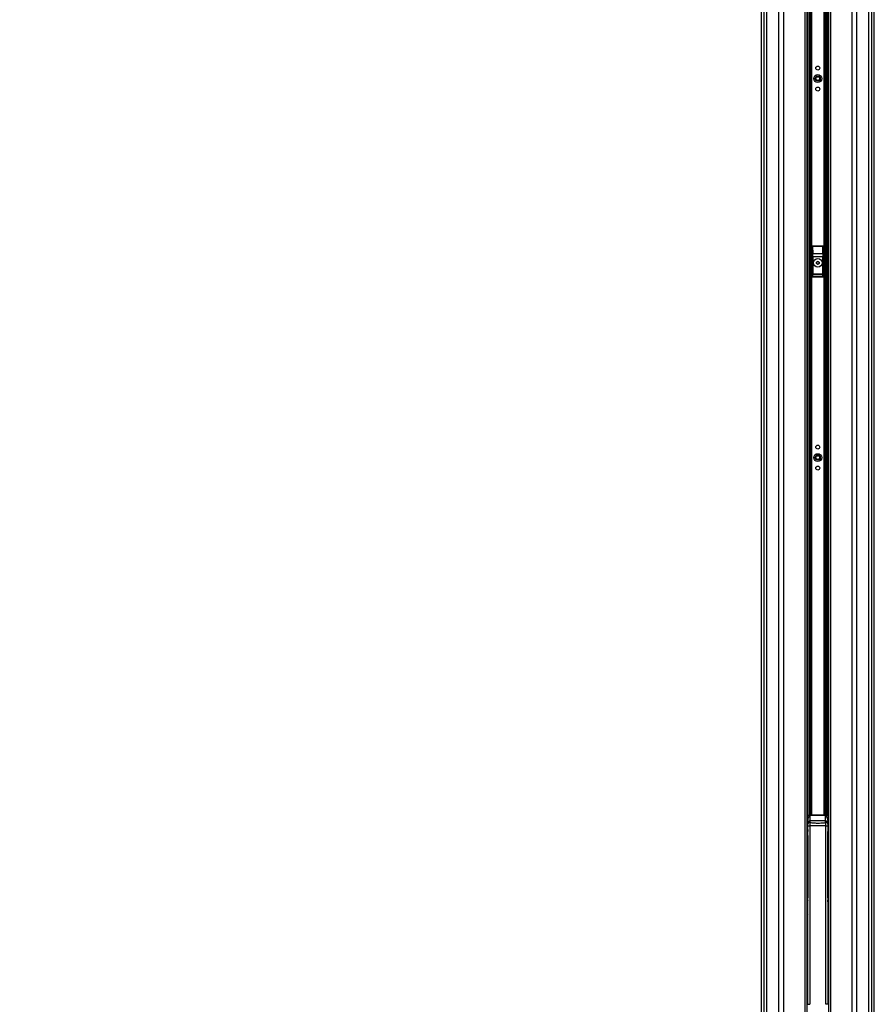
# Model space of a CAD drawing. Header units: millimetres. Extents: x 20 to 26059, y 28 to 17777.
# Tile 72 of 90: x 20731 to 22689, y 2510 to 4765. Entities that reach past the tile are written whole.
import ezdxf

# ---------------------------------------------------------------- set-up
doc = ezdxf.new("R2010")
doc.units = ezdxf.units.MM
doc.header["$LTSCALE"] = 2
doc.layers.add('COMPONENT_GEOMETRY', color=7, linetype='Continuous')
doc.styles.add('SLDTEXTSTYLE0', font='TXT', dxfattribs={"width": 0.75})
doc.dimstyles.new('SLDDIMSTYLE1', dxfattribs={"dimtxt": 150, "dimasz": 6.604, "dimexe": 0, "dimexo": 0.0625, "dimgap": 37.5, "dimtad": 0, "dimtih": 1, "dimtoh": 1, "dimdec": 1, "dimrnd": 1e-09, "dimzin": 12, "dimdsep": 46, "dimtxsty": 'SLDTEXTSTYLE0', "dimsah": 1, "dimcen": 0.09, "dimadec": 0, "dimazin": 3, "dimtfac": 1, "dimtdec": 1, "dimtofl": 0, "dimtmove": 0, "dimatfit": 3, "dimfxl": 1, "dimfrac": 2, "dimtolj": 1, "dimtzin": 12, "dimarcsym": 0})

# ---------------------------------------------------------------- blocks, each defined once
blk = doc.blocks.new('_D_4')
at = {"layer": 'COMPONENT_GEOMETRY', "color": 7}
for p, q in [((22338.3, 8261.3), (18165.1, 8261.3)), ((18171.5, 8261.3), (18171.5, 5517.8)), ((17871.3, 5487.4), (17825.6, 5487.4)), ((17825.6, 5487.4), (17825.6, 5249.2)), ((18471.6, 5487.4), (18517.3, 5487.4)), ((18517.3, 5487.4), (18517.3, 5249.2)), ((17825.6, 5249.2), (17871.3, 5249.2)), ((18517.3, 5249.2), (18471.6, 5249.2)), ((18171.5, 2281.3), (18171.5, 5024.8)), ((22362, 2281.3), (18165.1, 2281.3))]:
    blk.add_line(p, q, dxfattribs=at)
for points in [[(18171.5, 8261.3), (18170.4, 8254.7), (18172.5, 8254.7)], [(18171.5, 2281.3), (18172.5, 2287.9), (18170.4, 2287.9)]]:
    blk.add_solid(points, dxfattribs=at)
at = {"layer": 'COMPONENT_GEOMETRY', "color": 7, "char_height": 150, "attachment_point": 1, "style": 'SLDTEXTSTYLE0'}
for s, insert in [('9\'9.72"', (17871.3, 5442.6)), ('2990mm', (17762.3, 5218.2))]:
    blk.add_mtext(s, dxfattribs=dict(at, insert=insert))

msp = doc.modelspace()

# ---------------------------------------------------------------- linework, layer by layer
at = {"color": 7, "linetype": 'Continuous', "lineweight": 25}
for p, q in [((22429.93, 6725.12), (22429.93, 2354.33)), ((22689.06, 2354.33), (22689.06, 6725.11)), ((22534.86, 2354.33), (22534.86, 5953.69)), ((22584.14, 5953.53), (22584.14, 2354.33)), ((22546.5, 4245.33), (22546.5, 4177.33)), ((22546.67, 4245.15), (22546.5, 4245.33)), ((22547, 4229.57), (22546.67, 4245.15)), ((22547.49, 4246.33), (22547.67, 4246.15)), ((22571.5, 4246.33), (22547.49, 4246.33)), ((22547.67, 4246.15), (22547.67, 4245.52)), ((22547.67, 4246.15), (22571.32, 4246.15)), ((22547.67, 4245.52), (22548, 4229.95)), ((22571.32, 4245.52), (22547.67, 4245.52)), ((22570.99, 4229.95), (22571.32, 4245.52)), ((22571.32, 4246.15), (22571.5, 4246.33)), ((22571.32, 4246.15), (22571.32, 4245.52)), ((22572.32, 4245.15), (22571.99, 4229.57)), ((22572.5, 4245.33), (22572.32, 4245.15)), ((22572.5, 4177.33), (22572.5, 4245.33)), ((22547.08, 4183.22), (22547.08, 4222.45)), ((22547.08, 4222.45), (22548.07, 4222.45)), ((22548, 4229.95), (22570.99, 4229.95)), ((22548.07, 4222.45), (22548.07, 4183.22)), ((22570.92, 4222.45), (22548.07, 4222.45)), ((22570.92, 4183.22), (22570.92, 4222.45)), ((22571.92, 4222.45), (22570.92, 4222.45)), ((22571.92, 4222.45), (22571.92, 4183.22)), ((22556.47, 4206.64), (22556.52, 4210.1)), ((22559.44, 4204.86), (22556.47, 4206.64)), ((22556.52, 4210.1), (22559.55, 4211.79)), ((22562.47, 4206.55), (22559.44, 4204.86)), ((22559.55, 4211.79), (22562.52, 4210.01)), ((22562.52, 4210.01), (22562.47, 4206.55)), ((22547.08, 4183.22), (22548.07, 4183.22)), ((22547.49, 4176.33), (22571.5, 4176.33)), ((22547.58, 4177.4), (22571.41, 4177.4)), ((22570.96, 4181.24), (22548.03, 4181.24)), ((22548.07, 4183.22), (22570.92, 4183.22)), ((22571.92, 4183.22), (22570.92, 4183.22)), ((22534.9, 2938.33), (22534.86, 2938.33)), ((22534.9, 2926.33), (22534.9, 2940.83)), ((22538.62, 2941.83), (22535.9, 2941.83)), ((22536.5, 2925.45), (22536.5, 2932.35)), ((22538.62, 2941.8), (22539.09, 2941.78)), ((22541.75, 2943.33), (22541.5, 2942.88)), ((22541.5, 2942.88), (22541.5, 2942.36)), ((22541.5, 2942.36), (22541.5, 2930.15)), ((22577.5, 2942.36), (22541.5, 2942.36)), ((22577.25, 2943.33), (22541.75, 2943.33)), ((22577.5, 2942.88), (22577.25, 2943.33)), ((22577.5, 2942.36), (22577.5, 2942.88)), ((22577.5, 2930.15), (22577.5, 2942.36)), ((22579.9, 2941.78), (22580.37, 2941.8)), ((22583.1, 2941.83), (22580.37, 2941.83)), ((22582.5, 2932.35), (22582.5, 2925.45)), ((22584.1, 2940.83), (22584.1, 2911.83)), ((22584.14, 2938.33), (22584.1, 2938.33)), ((22534.86, 2914.33), (22534.9, 2914.33)), ((22534.9, 2911.83), (22534.9, 2926.33)), ((22535.9, 2910.83), (22536.5, 2910.83)), ((22536.5, 2923), (22536.5, 2925.45)), ((22536.5, 2919.41), (22541.27, 2919.41)), ((22536.5, 2510.33), (22536.5, 2919.41)), ((22541.27, 2919.41), (22541.27, 2510.33)), ((22541.5, 2930.15), (22541.5, 2926.58)), ((22577.5, 2930.15), (22541.5, 2930.15)), ((22577.5, 2926.58), (22577.5, 2930.15)), ((22577.72, 2919.41), (22582.5, 2919.41)), ((22577.72, 2510.33), (22577.72, 2919.41)), ((22582.5, 2925.45), (22582.5, 2923)), ((22582.5, 2919.41), (22582.5, 2510.33)), ((22582.5, 2910.83), (22583.1, 2910.83)), ((22584.1, 2914.33), (22584.14, 2914.33)), ((22536.27, 2904.11), (22536.27, 2898.54)), ((22536.48, 2906.26), (22536.37, 2906.11)), ((22536.37, 2896.54), (22536.48, 2896.39)), ((22536.48, 2908.26), (22536.48, 2906.26)), ((22536.48, 2896.39), (22536.48, 2894.39)), ((22582.62, 2906.11), (22582.51, 2906.26)), ((22582.51, 2896.39), (22582.62, 2896.54)), ((22582.51, 2894.39), (22582.51, 2896.39)), ((22582.72, 2898.54), (22582.72, 2904.11)), ((22535.72, 2720.96), (22535.72, 2736.61)), ((22583.27, 2720.96), (22583.27, 2736.61)), ((22535.72, 2720.9), (22535.72, 2720.96)), ((22535.72, 2525.86), (22535.72, 2715.04)), ((22536.17, 2715.04), (22535.72, 2715.04)), ((22536.17, 2715.04), (22536.17, 2525.86)), ((22582.82, 2715.04), (22582.82, 2525.86)), ((22582.82, 2715.04), (22583.27, 2715.04)), ((22583.27, 2720.9), (22583.27, 2720.96)), ((22583.27, 2525.86), (22583.27, 2715.04)), ((22536.17, 2525.86), (22535.72, 2525.86)), ((22536.17, 2525.86), (22536.17, 2524.97)), ((22582.82, 2525.86), (22583.27, 2525.86)), ((22582.82, 2525.86), (22582.82, 2524.97)), ((22535.71, 2511.33), (22536.11, 2511.33)), ((22535.76, 2524.97), (22536.17, 2524.97)), ((22536.5, 2510.33), (22541.27, 2510.33)), ((22582.5, 2510.33), (22577.72, 2510.33)), ((22583.24, 2524.97), (22582.82, 2524.97)), ((22582.88, 2511.33), (22583.29, 2511.33))]:
    msp.add_line(p, q, dxfattribs=at)
at = {"color": 8, "linetype": 'Continuous', "lineweight": 25}
for p, q in [((22429.94, 6725.12), (22429.94, 2354.33)), ((22436.74, 2354.33), (22436.74, 6722.87)), ((22442.21, 6722.58), (22442.21, 2354.33)), ((22470.46, 2354.33), (22470.46, 6720.58)), ((22638.33, 2354.33), (22638.33, 6720.07)), ((22648.53, 6720.58), (22648.53, 2354.33)), ((22676.78, 2354.33), (22676.78, 6722.58)), ((22682.25, 6722.87), (22682.25, 2354.33)), ((22689.05, 2354.33), (22689.05, 6725.11)), ((22480.66, 6669.24), (22480.66, 2354.33)), ((22530.57, 2354.33), (22530.57, 5958.52)), ((22588.43, 5958.64), (22588.43, 2354.33)), ((22537.78, 2941.83), (22537.78, 5951.11)), ((22540.61, 5949.18), (22540.61, 2943.16)), ((22543.61, 2943.33), (22543.61, 5947.51)), ((22545.02, 5946.84), (22545.02, 2943.33)), ((22573.97, 2943.33), (22573.97, 5946.81)), ((22575.38, 5947.52), (22575.38, 2943.33)), ((22578.38, 2943.16), (22578.38, 5949.16)), ((22581.21, 5951.12), (22581.21, 2941.83)), ((22535.9, 2941.83), (22535.9, 2926.33)), ((22583.1, 2910.83), (22583.1, 2941.83)), ((22535.9, 2926.33), (22535.9, 2910.83)), ((22536.48, 2910.83), (22536.48, 2908.26)), ((22534.86, 2908.26), (22536.48, 2908.26)), ((22536.27, 2904.11), (22534.86, 2904.11)), ((22536.27, 2898.54), (22534.86, 2898.54)), ((22534.86, 2894.39), (22536.48, 2894.39)), ((22536.5, 2904.11), (22536.27, 2904.11)), ((22536.27, 2898.54), (22536.5, 2898.54)), ((22536.37, 2906.11), (22536.5, 2906.11)), ((22536.5, 2896.54), (22536.37, 2896.54)), ((22536.48, 2908.26), (22536.5, 2908.26)), ((22536.5, 2906.26), (22536.48, 2906.26)), ((22536.48, 2896.39), (22536.5, 2896.39)), ((22536.48, 2894.39), (22536.48, 2754.84)), ((22536.5, 2894.39), (22536.48, 2894.39)), ((22582.5, 2908.26), (22584.14, 2908.26)), ((22582.51, 2906.26), (22582.5, 2906.26)), ((22582.5, 2906.11), (22582.62, 2906.11)), ((22582.72, 2904.11), (22582.5, 2904.11)), ((22582.5, 2898.54), (22582.72, 2898.54)), ((22582.62, 2896.54), (22582.5, 2896.54)), ((22582.5, 2896.39), (22582.51, 2896.39)), ((22582.51, 2894.39), (22582.5, 2894.39)), ((22582.51, 2754.84), (22582.51, 2894.39)), ((22584.14, 2894.39), (22582.51, 2894.39)), ((22584.14, 2904.11), (22582.72, 2904.11)), ((22584.14, 2898.54), (22582.72, 2898.54)), ((22536.5, 2720.9), (22535.72, 2720.9)), ((22536.5, 2717.09), (22536.17, 2715.2)), ((22582.5, 2720.9), (22583.27, 2720.9)), ((22582.5, 2717.09), (22582.82, 2715.2))]:
    msp.add_line(p, q, dxfattribs=at)
at = {"color": 8, "linetype": 'Continuous', "lineweight": 25, "flags": 128}
for points in [[(22536.17, 2715.2), (22536.37, 2715.2), (22536.5, 2715.2)], [(22536.17, 2715.04), (22536.37, 2715.04), (22536.5, 2715.04)], [(22582.82, 2715.2), (22582.63, 2715.2), (22582.5, 2715.2)], [(22582.82, 2715.04), (22582.63, 2715.04), (22582.5, 2715.04)], [(22536.17, 2525.86), (22536.37, 2525.86), (22536.5, 2525.86)], [(22582.82, 2525.86), (22582.63, 2525.86), (22582.5, 2525.86)], [(22536.17, 2524.97), (22536.37, 2524.99), (22536.5, 2525.03)], [(22582.82, 2524.97), (22582.62, 2524.99), (22582.5, 2525.03)]]:
    msp.add_lwpolyline(points, dxfattribs=at)
at = {"color": 7, "linetype": 'Continuous', "lineweight": 25}
for centre, radius in [((22559.5, 4654.33), 4.5), ((22559.5, 4630.33), 9), ((22559.5, 4630.33), 5.83), ((22559.5, 4630.33), 4.13), ((22559.5, 4606.33), 4.5), ((22559.5, 4208.33), 10), ((22559.5, 4208.33), 9.97), ((22559.5, 4208.33), 9.75), ((22559.5, 3786.33), 4.5), ((22559.5, 3762.33), 9), ((22559.5, 3762.33), 5.83), ((22559.5, 3762.33), 4.13), ((22559.5, 3738.33), 4.5)]:
    msp.add_circle(centre, radius, dxfattribs=at)
for centre, radius, start, end in [((22547.67, 4245.15), 1, 90.1836, 179.8164), ((22547.49, 4244.49), 1.05, 80.0965, 141.02772), ((22571.32, 4245.15), 1, 0.1836, 89.8164), ((22571.5, 4244.49), 1.05, 38.97228, 99.9035), ((22547.82, 4228.91), 1.05, 80.0965, 141.02772), ((22571.17, 4228.91), 1.05, 38.97228, 99.9035), ((22559.5, 4208.33), 3, 119.14683, 179.14683), ((22559.5, 4208.33), 3, 179.14683, 239.14683), ((22559.5, 4208.33), 3, 239.14683, 299.14683), ((22559.5, 4208.33), 3, 59.14683, 119.14683), ((22559.5, 4208.33), 3, 299.14683, 359.14683), ((22559.5, 4208.33), 3, 359.14683, 59.14683), ((22547.49, 4178.33), 0.937, 192.96226, 275.25273), ((22548.03, 4182.24), 1, 180.65691, 269.74871), ((22570.96, 4182.24), 1, 270.25129, 359.34309), ((22571.5, 4178.33), 0.937, 264.74727, 347.03774), ((22535.9, 2940.83), 1, 90, 180), ((22541.49, 2937.79), 5.09, 89.9128, 127.76482), ((22541.49, 2937.11), 5.25, 89.92341, 117.20357), ((22577.5, 2937.79), 5.09, 52.23518, 90.0872), ((22577.5, 2937.11), 5.25, 62.79643, 90.07659), ((22583.1, 2940.83), 1, 0, 90), ((22535.9, 2911.83), 1, 180, 270), ((22541.35, 2925.3), 4.86, 88.27953, 178.16942), ((22540.89, 2922.15), 4.47, 82.18873, 169.06833), ((22577.64, 2925.3), 4.86, 1.83058, 91.72047), ((22578.1, 2922.15), 4.47, 10.93167, 97.81127), ((22583.1, 2911.83), 1, 270, 0)]:
    msp.add_arc(centre, radius, start, end, dxfattribs=at)
at = {"color": 8, "linetype": 'Continuous', "lineweight": 25}
for centre, radius, start, end in [((22536.48, 2908.26), 2, 215.57209, 269.94165), ((22536.38, 2908.12), 2, 220.60347, 269.94172), ((22536.38, 2894.54), 2, 90.05828, 139.39653), ((22536.48, 2894.39), 2, 90.05784, 144.42842), ((22582.51, 2894.39), 2, 35.57209, 89.94165), ((22582.62, 2908.12), 2, 270.05775, 319.39706), ((22582.62, 2894.54), 2, 40.60294, 89.94225), ((22535.61, 2641.4), 95.21, 89.93418, 90.45559), ((22583.38, 2641.4), 95.21, 89.54441, 90.06582), ((22535.61, 2625.75), 95.21, 89.93418, 90.45559), ((22535.61, 2625.69), 95.21, 89.93326, 90.45466), ((22535.61, 2706.48), 8.56, 89.27127, 95.07552), ((22583.38, 2625.75), 95.21, 89.54441, 90.06582), ((22583.38, 2625.69), 95.21, 89.54534, 90.06674), ((22583.38, 2706.48), 8.56, 84.92448, 90.72873), ((22535.61, 2517.3), 8.56, 89.27127, 95.07552), ((22583.38, 2517.3), 8.56, 84.92448, 90.72873), ((22535.75, 2523.96), 1.01, 89.84157, 152.25684), ((22583.24, 2523.96), 1.01, 27.74316, 90.15843)]:
    msp.add_arc(centre, radius, start, end, dxfattribs=at)
at = {"color": 7, "linetype": 'Continuous', "lineweight": 25}
for centre, major_axis, ratio, start_param, end_param in [((22547.5, 4245.32), (-0.709, 0.709), 0.9972647, 5.4991567, 7.0672139), ((22571.49, 4245.32), (0.709, 0.709), 0.9972647, 5.4991567, 7.0672139), ((22546.08, 4222.45), (0, 19), 0.0524078, 4.712389, 5.0963614), ((22547.08, 4222.45), (0, 20), 0.0497874, 4.712389, 5.0963614), ((22571.91, 4222.45), (0, 20), 0.0497874, 1.1868239, 1.5707963), ((22572.91, 4222.45), (0, 19), 0.0524078, 1.1868239, 1.5707963), ((22546.47, 4180.29), (0, 3), 0.0524078, 3.2957494, 3.9047052), ((22547.13, 4167.1), (0, 15.25), 0.0524078, 0.1298247, 0.7631125), ((22547.02, 4183.22), (0, 1), 0.0524078, 3.2714173, 4.712389), ((22547.47, 4180.29), (0, 4), 0.0393058, 3.270191, 3.9047052), ((22548.13, 4167.1), (0, 14.25), 0.0560842, 0.1298247, 0.7631125), ((22548.02, 4183.22), (0, 2), 0.0262039, 3.2714173, 4.712389), ((22570.97, 4183.22), (0, 2), 0.0262039, 1.5707963, 3.011768), ((22570.86, 4167.1), (0, 14.25), 0.0560842, 5.5200728, 6.1533606), ((22571.52, 4180.29), (0, 4), 0.0393058, 2.3784801, 3.0129943), ((22571.97, 4183.22), (0, 1), 0.0524078, 1.5707963, 3.011768), ((22571.86, 4167.1), (0, 15.25), 0.0524078, 5.5200728, 6.1533606), ((22572.52, 4180.29), (0, 3), 0.0524078, 2.3784801, 2.9874359), ((22536.38, 2904.11), (0, 2), 0.0523718, 0.0349066, 1.5707963), ((22536.38, 2898.54), (0, 2), 0.0523718, 1.5707963, 3.1066861), ((22582.51, 2908.26), (0.9, 1.8), 0.957304, 3.6229646, 4.6102593), ((22582.61, 2904.11), (0, 2), 0.0523718, 4.712389, 6.2482787), ((22582.61, 2898.54), (0, 2), 0.0523718, 3.1764992, 4.712389), ((22634.76, 2736.69), (62.32, 78.32), 0.9991143, 2.0547902, 2.1917286), ((22484.24, 2736.69), (-62.32, 78.32), 0.9991143, 4.0914567, 4.2283951), ((22538.71, 2721.48), (0.17, 98), 0.0258627, 1.6349503, 1.6365712), ((22580.28, 2721.48), (-0.17, 98), 0.0258627, 4.6466141, 4.648235), ((22535.78, 2525.92), (0.003, 1), 0.0522581, 1.6367074, 2.8231069), ((22583.22, 2525.92), (-0.003, 1), 0.0522581, 3.4600784, 4.6464779), ((22535.7, 2518.33), (0.01, 7), 0.0223966, 3.2073565, 5.9645524), ((22535.7, 2518.33), (-0.01, 7), 0.0223966, 3.0758288, 3.1415596), ((22536.1, 2518.33), (0.01, 7), 0.029862, 3.2073822, 5.9645781), ((22536.1, 2518.33), (-0.01, 7), 0.029862, 3.0758031, 3.1415339), ((22582.9, 2518.33), (-0.01, 7), 0.029862, 0.3186072, 3.0758031), ((22582.9, 2518.33), (0.01, 7), 0.029862, 3.1416514, 3.2073822), ((22583.3, 2518.33), (-0.01, 7), 0.0223966, 0.3186329, 3.0758288), ((22583.3, 2518.33), (0.01, 7), 0.0223966, 3.1416257, 3.2073565)]:
    msp.add_ellipse(centre, major_axis=major_axis, ratio=ratio, start_param=start_param, end_param=end_param, dxfattribs=at)
at = {"color": 8, "linetype": 'Continuous', "lineweight": 25}
for centre, major_axis, start_param, end_param in [((22634.76, 2736.7), (61.61, 77.6), 2.1172196, 2.2422785), ((22484.24, 2736.7), (-61.61, 77.6), 4.0409068, 4.1659657)]:
    msp.add_ellipse(centre, major_axis=major_axis, ratio=0.9990942, start_param=start_param, end_param=end_param, dxfattribs=at)
at = {"color": 7, "linetype": 'Continuous', "lineweight": 25}
for points, knots in [([(22547.49, 4176.33), (22547.38, 4176.34), (22547.16, 4176.36), (22546.86, 4176.53), (22546.63, 4176.78), (22546.51, 4177.06), (22546.5, 4177.25), (22546.5, 4177.33)], [0, 0, 0, 0, 0.2130781, 0.4261656, 0.6391551, 0.8530347, 1, 1, 1, 1]), ([(22572.5, 4177.33), (22572.49, 4177.21), (22572.46, 4176.99), (22572.29, 4176.68), (22572.03, 4176.46), (22571.76, 4176.34), (22571.57, 4176.33), (22571.5, 4176.33)], [0, 0, 0, 0, 0.2172718, 0.4346343, 0.6498984, 0.8634124, 1, 1, 1, 1]), ([(22539.09, 2941.78), (22539.26, 2941.75), (22539.74, 2941.66), (22540.4, 2941.39), (22540.92, 2941.02), (22540.75, 2940.49), (22539.33, 2939.39), (22537.78, 2937.3), (22536.65, 2934.6), (22536.54, 2932.94), (22536.5, 2932.35)], [0, 0, 0, 0, 0.0634676, 0.1791096, 0.2404601, 0.2863194, 0.4239444, 0.6974615, 0.8935594, 1, 1, 1, 1]), ([(22541.74, 2943.32), (22541.23, 2943.28), (22540.18, 2943.18), (22538.89, 2942.62), (22538.34, 2942.01), (22538.18, 2941.83)], [0, 0, 0, 0, 0.3922763, 0.814931, 1, 1, 1, 1]), ([(22580.84, 2941.83), (22580.71, 2941.97), (22580.2, 2942.57), (22578.99, 2943.08), (22577.84, 2943.37), (22577.31, 2943.31), (22577.24, 2943.3)], [0, 0, 0, 0, 0.1432557, 0.5801773, 0.9447421, 1, 1, 1, 1]), ([(22582.5, 2932.35), (22582.48, 2932.68), (22582.42, 2934.12), (22581.51, 2936.86), (22579.89, 2939.07), (22578.59, 2940.27), (22578.08, 2940.78), (22578.24, 2941.28), (22579.09, 2941.61), (22579.68, 2941.74), (22579.9, 2941.78)], [0, 0, 0, 0, 0.0604401, 0.2587902, 0.5548896, 0.6705726, 0.7319448, 0.7778204, 0.9154941, 1, 1, 1, 1]), ([(22536.5, 2919.41), (22536.5, 2920.07), (22536.5, 2921.3), (22536.5, 2922.45), (22536.5, 2922.92), (22536.5, 2923)], [0, 0, 0, 0, 0.496946, 0.9190127, 1, 1, 1, 1]), ([(22541.5, 2926.58), (22541.49, 2926.43), (22541.45, 2925.48), (22541.36, 2923.18), (22541.3, 2920.73), (22541.27, 2919.41)], [0, 0, 0, 0, 0.0809636, 0.5029455, 1, 1, 1, 1]), ([(22577.72, 2919.41), (22575.91, 2919.33), (22570, 2919.09), (22557.84, 2918.83), (22547.5, 2919.19), (22541.27, 2919.41)], [0, 0, 0, 0, 0.1493189, 0.4868131, 1, 1, 1, 1]), ([(22541.5, 2926.58), (22544.61, 2926.24), (22550.87, 2925.56), (22561.08, 2925.25), (22569.99, 2925.73), (22575.66, 2926.37), (22577.5, 2926.58)], [0, 0, 0, 0, 0.2612514, 0.5245178, 0.8454398, 1, 1, 1, 1]), ([(22577.72, 2919.41), (22577.69, 2920.73), (22577.63, 2923.18), (22577.55, 2925.48), (22577.5, 2926.43), (22577.5, 2926.58)], [0, 0, 0, 0, 0.4970545, 0.9190364, 1, 1, 1, 1]), ([(22582.5, 2923), (22582.5, 2922.92), (22582.5, 2922.45), (22582.5, 2921.3), (22582.5, 2920.07), (22582.5, 2919.41)], [0, 0, 0, 0, 0.0809873, 0.503054, 1, 1, 1, 1]), ([(22535.72, 2715.04), (22535.72, 2715.51), (22535.72, 2716.47), (22535.72, 2717.93), (22535.72, 2719.42), (22535.72, 2720.4), (22535.72, 2720.9)], [0, 0, 0, 0, 0.2413219, 0.4942146, 0.7471073, 1, 1, 1, 1]), ([(22583.27, 2715.04), (22583.27, 2715.51), (22583.27, 2716.47), (22583.27, 2717.93), (22583.27, 2719.42), (22583.27, 2720.4), (22583.27, 2720.9)], [0, 0, 0, 0, 0.2413219, 0.4942146, 0.7471073, 1, 1, 1, 1]), ([(22534.74, 2512.06), (22534.75, 2512.02), (22534.78, 2511.92), (22534.9, 2511.72), (22535.11, 2511.51), (22535.39, 2511.35), (22535.61, 2511.34), (22535.71, 2511.34)], [0, 0, 0, 0, 0.1586772, 0.3323425, 0.5503157, 0.7943253, 1, 1, 1, 1]), ([(22534.86, 2511.82), (22534.87, 2511.79), (22534.94, 2511.65), (22535.16, 2511.48), (22535.42, 2511.37), (22535.61, 2511.34), (22535.68, 2511.34), (22535.7, 2511.34)], [0, 0, 0, 0, 0.1198022, 0.4507407, 0.78177, 0.9583708, 1, 1, 1, 1]), ([(22536.5, 2511.24), (22536.44, 2511.27), (22536.32, 2511.33), (22536.18, 2511.34), (22536.11, 2511.34), (22536.1, 2511.34)], [0, 0, 0, 0, 0.4682141, 0.9121834, 1, 1, 1, 1]), ([(22536.11, 2511.31), (22536.17, 2511.31), (22536.31, 2511.32), (22536.43, 2511.27), (22536.5, 2511.23)], [0, 0, 0, 0, 0.4262669, 1, 1, 1, 1]), ([(22582.5, 2511.24), (22582.56, 2511.27), (22582.67, 2511.33), (22582.81, 2511.34), (22582.88, 2511.34), (22582.9, 2511.34)], [0, 0, 0, 0, 0.4682141, 0.9121834, 1, 1, 1, 1]), ([(22582.5, 2511.24), (22582.51, 2511.25), (22582.63, 2511.32), (22582.77, 2511.32), (22582.9, 2511.32)], [0, 0, 0, 0, 0.1524116, 1, 1, 1, 1]), ([(22583.29, 2511.34), (22583.36, 2511.34), (22583.55, 2511.34), (22583.81, 2511.46), (22584.02, 2511.63), (22584.16, 2511.81), (22584.23, 2511.96), (22584.25, 2512.03), (22584.26, 2512.06)], [0, 0, 0, 0, 0.1632912, 0.3927312, 0.5822778, 0.7466136, 0.8881397, 1, 1, 1, 1]), ([(22584.14, 2511.82), (22584.12, 2511.79), (22584.05, 2511.65), (22583.83, 2511.48), (22583.57, 2511.37), (22583.38, 2511.34), (22583.31, 2511.34), (22583.3, 2511.34)], [0, 0, 0, 0, 0.1198022, 0.4507407, 0.78177, 0.9583708, 1, 1, 1, 1])]:
    msp.add_open_spline(points, degree=3, knots=knots, dxfattribs=at)

# ---------------------------------------------------------------- dimensions: what is measured, and where the dimension line sits
at = {"layer": 'COMPONENT_GEOMETRY', "color": 7}
dim = msp.add_linear_dim(base=(18171.45, 2281.33), p1=(22340.84, 8261.33), p2=(22364.5, 2281.33), angle=90, dimstyle='SLDDIMSTYLE1', dxfattribs=at)
dim.commit()
dim.dimension.update_dxf_attribs({"geometry": '_D_4', "text_midpoint": (18171.45, 5271.33), "dimtype": 160})

doc.saveas('drawing.dxf')
